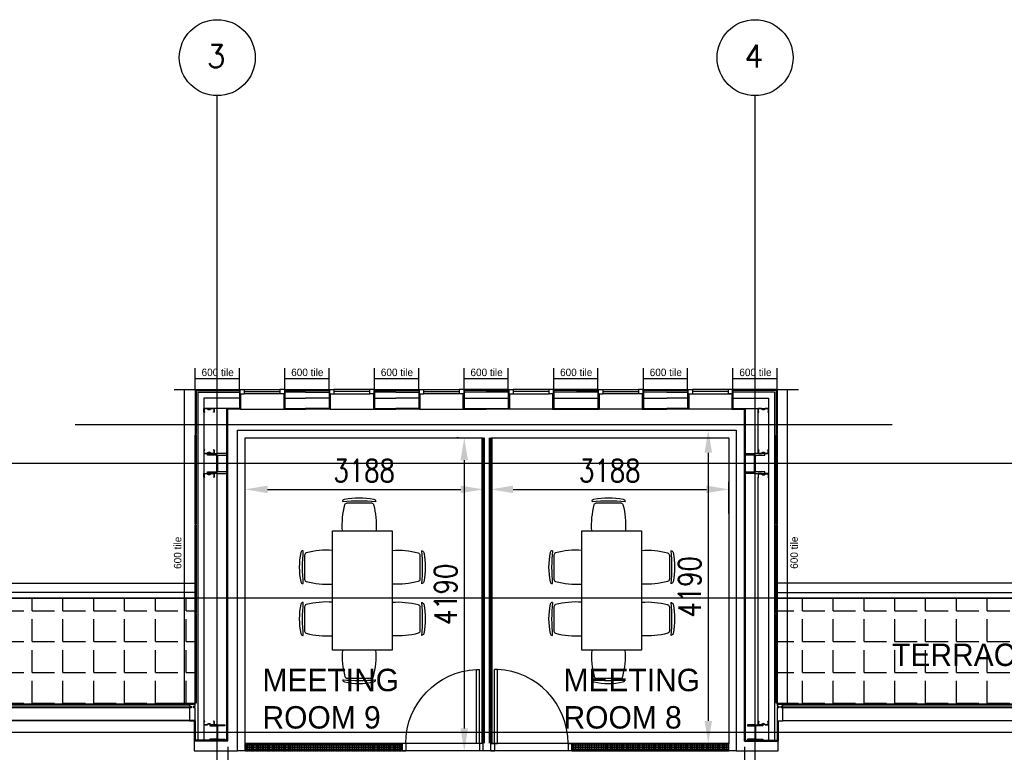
# Model space of a CAD drawing. Header units: millimetres. Extents: x -312551 to 250764, y -35891 to 59426.
# Tile 127 of 256: x -107456 to -94274, y 49620 to 59426. Entities that reach past the tile are written whole.
import ezdxf
from ezdxf.enums import TextEntityAlignment as Align

# ---------------------------------------------------------------- set-up
doc = ezdxf.new("R2010")
doc.units = ezdxf.units.MM
doc.header["$LTSCALE"] = 2.5
for name, color, linetype in [('curtain walling', 7, 'Continuous'), ('FO-00 - FURN$0$FURNITURE', 22, 'Continuous'), ('GLAZING', 1, 'Continuous'), ('NF ARCH', 4, 'Continuous'), ('NF-AS BUILT', 7, 'Continuous'), ('NF-AS BUILT DIMS', 4, 'Continuous'), ('NF-BUBBLE', 3, 'Continuous'), ('NF-GRIDS', 252, 'Continuous'), ('NF-Steel columns', 6, 'Continuous'), ('NF-TEXT', 1, 'Continuous'), ('REGUS-FURNITURE', 40, 'Continuous'), ('TERR TILE 600', 160, 'Continuous'), ('Terrace', 6, 'Continuous'), ('Terracotta Tile', 30, 'Continuous'), ('Text', 7, 'Continuous')]:
    doc.layers.add(name, color=color, linetype=linetype)
doc.styles.add('ROMANS', font='romans.shx', dxfattribs={"width": 0.8})
doc.dimstyles.new('100NFDIM', dxfattribs={"dimscale": 100, "dimtxt": 3, "dimasz": 3, "dimexe": 1, "dimexo": 1, "dimgap": 1, "dimtad": 1, "dimdec": 0, "dimdsep": 46, "dimtxsty": 'ROMANS', "dimcen": 3, "dimclrd": 4, "dimclre": 4, "dimclrt": 1, "dimaunit": 1, "dimadec": 0, "dimazin": 0, "dimtfac": 1, "dimtdec": 0, "dimtmove": 0, "dimatfit": 3, "dimfxl": 0, "dimtolj": 1, "dimarcsym": 0})
pattern_1 = [(0, (-2279514.5, -4242199.36), (0, 412.5), [300, -112.5]), (90, (-2279514.5, -4242199.36), (-412.5, 3e-14), [300, -112.5])]
pattern_2 = [(0, (-207992.777, 0), (0, 31.75), []), (0, (-207992.777, 15.875), (0, 31.75), [15.875, -7.9375])]

# ---------------------------------------------------------------- blocks, each defined once
blk = doc.blocks.new('BUBBLEGRID')
at = {"layer": 'NF-BUBBLE'}
blk.add_circle((-678, 0), 678, dxfattribs=at)
at = {"layer": 'NF-BUBBLE', "color": 1, "style": 'ROMANS'}
blk.add_attdef('888', text='', height=400, dxfattribs=at).set_placement((-698, -173), align=Align.CENTER)
blk = doc.blocks.new('254')
at = {"layer": 'NF-Steel columns', "color": 2, "linetype": 'Continuous'}
for points in [[(4507, -25241), (4378, -25241), (4378, -25220), (4488, -25220, 0.414214), (4501, -25208), (4501, -25007, 0.414214), (4488, -24995), (4378, -24995), (4378, -24974), (4507, -24974)], [(4507, -25241), (4637, -25241), (4637, -25220), (4527, -25220, -0.414214), (4514, -25208), (4514, -25007, -0.414214), (4527, -24995), (4637, -24995), (4637, -24974), (4507, -24974)]]:
    blk.add_lwpolyline(points, format="xyb", dxfattribs=at)
blk = doc.blocks.new('*D178')
at = {"layer": 'Defpoints', "color": 0}
for p in [(-97861, 53929), (-98237, 49739), (-97961, 49739)]:
    blk.add_point(p, dxfattribs=at)
at = {"layer": 'NF-AS BUILT DIMS', "color": 4, "lineweight": -2}
for p, q in [((-97961, 53929), (-98337, 53929)), ((-98237, 53629), (-98237, 50039)), ((-98061, 49739), (-98337, 49739))]:
    blk.add_line(p, q, dxfattribs=at)
at = {"layer": 'NF-AS BUILT DIMS', "color": 4}
for points in [[(-98287, 53629), (-98187, 53629), (-98237, 53929)], [(-98287, 50039), (-98187, 50039), (-98237, 49739)]]:
    blk.add_solid(points, dxfattribs=at)
at = {"layer": 'NF-AS BUILT DIMS', "color": 1, "insert": (-98487, 51834), "char_height": 300, "attachment_point": 5, "rotation": 90, "style": 'ROMANS'}
blk.add_mtext('\\A1;4190', dxfattribs=at)
blk = doc.blocks.new('*D186')
at = {"layer": 'Defpoints', "color": 0}
for p in [(-101250, 53139), (-104438, 52659), (-101250, 52659)]:
    blk.add_point(p, dxfattribs=at)
at = {"layer": 'NF-AS BUILT DIMS', "color": 4, "lineweight": -2}
for p, q in [((-104438, 52759), (-104438, 53239)), ((-104138, 53139), (-101550, 53139)), ((-101250, 52759), (-101250, 53239))]:
    blk.add_line(p, q, dxfattribs=at)
at = {"layer": 'NF-AS BUILT DIMS', "color": 4}
for points in [[(-104138, 53189), (-104138, 53089), (-104438, 53139)], [(-101550, 53189), (-101550, 53089), (-101250, 53139)]]:
    blk.add_solid(points, dxfattribs=at)
at = {"layer": 'NF-AS BUILT DIMS', "color": 1, "insert": (-102844, 53389), "char_height": 300, "attachment_point": 5, "style": 'ROMANS'}
blk.add_mtext('\\A1;3188', dxfattribs=at)
blk = doc.blocks.new('*D187')
at = {"layer": 'Defpoints', "color": 0}
for p in [(-101150, 53139), (-97961, 53139), (-97961, 52718)]:
    blk.add_point(p, dxfattribs=at)
at = {"layer": 'NF-AS BUILT DIMS', "color": 4, "lineweight": -2}
for p, q in [((-100850, 53139), (-98261, 53139)), ((-97961, 52818), (-97961, 53239))]:
    blk.add_line(p, q, dxfattribs=at)
at = {"layer": 'NF-AS BUILT DIMS', "color": 4}
for points in [[(-100850, 53189), (-100850, 53089), (-101150, 53139)], [(-98261, 53189), (-98261, 53089), (-97961, 53139)]]:
    blk.add_solid(points, dxfattribs=at)
at = {"layer": 'NF-AS BUILT DIMS', "color": 1, "insert": (-99556, 53389), "char_height": 300, "attachment_point": 5, "style": 'ROMANS'}
blk.add_mtext('\\A1;3188', dxfattribs=at)
blk = doc.blocks.new('FO-00 - FURN$0$CHAIR')
at = {"layer": 'FO-00 - FURN$0$FURNITURE'}
for p, q in [((-284, 271), (-284, 272)), ((-310, 216), (-537, -16)), ((-592, -42), (-591, -43))]:
    blk.add_line(p, q, dxfattribs=at)
for centre, radius, start, end in [((228, -536), 981, 124.1013, 147.1632), ((1439, -1722), 2636, 130.8442, 140.4203), ((-305, 251), 30, 45.6322, 124.1013), ((-288, 195), 30, 60.471, 135.6322), ((-803, -714), 1075, 41.6185, 60.471), ((-571, -21), 30, 147.1632, 225.6322), ((-515, -37), 30, 135.6322, 210.7935), ((382, 498, 0), 1075, 210.7935, 229.646)]:
    blk.add_arc(centre, radius, start, end, dxfattribs=at)
blk = doc.blocks.new('TABLE-6')
at = {"layer": 'FO-00 - FURN$0$FURNITURE'}
blk.add_lwpolyline([(105989, 23469), (105989, 25069), (106789, 25069), (106789, 23469)], close=True, dxfattribs=at)
at = {"layer": 'FO-00 - FURN$0$FURNITURE', "xscale": -1}
for p, rotation in [((106124, 25069, 0), 45.62262316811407), ((106789, 24806, 0), 315.6226231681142), ((106789, 24113, 0), 315.6226231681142)]:
    blk.add_blockref('FO-00 - FURN$0$CHAIR', p, dxfattribs=dict(at, rotation=rotation))
at = {"layer": 'FO-00 - FURN$0$FURNITURE'}
for p, rotation in [((105989, 24806, 0), 44.35820787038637), ((105989, 24113, 0), 44.35820787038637), ((106123, 23469, 0), 134.3582078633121)]:
    blk.add_blockref('FO-00 - FURN$0$CHAIR', p, dxfattribs=dict(at, rotation=rotation))
blk = doc.blocks.new('Door')
at = {"layer": 'REGUS-FURNITURE'}
for p, q in [((0, 0), (0.1, 0)), ((0, 0), (0, -0.05)), ((0.1, 0), (0.1, -0.09)), ((0.1, -0.05), (0, -0.05)), ((0.1, -0.05), (1.09, -0.05)), ((0.1, -0.09), (1.09, -0.09)), ((1.09, -0.09), (1.09, -0.05)), ((0.1, -1.036), (0, -1.036)), ((0, -1.086), (0, -1.036)), ((0.1, -1.036), (0.1, -1.086)), ((0, -1.086), (0.1, -1.086))]:
    blk.add_line(p, q, dxfattribs=at)
blk.add_arc((0.1, -0.045), 0.991, 270, 357.3974, dxfattribs=at)
blk = doc.blocks.new('*D265')
at = {"color": 4, "lineweight": -2, "ltscale": 500000}
for p, q in [((-104668, 49692), (-104668, 48986)), ((-97752, 49692), (-97752, 48986)), ((-98052, 49086), (-104368, 49086))]:
    blk.add_line(p, q, dxfattribs=at)
at = {"color": 4, "ltscale": 500000}
for points in [[(-104368, 49136), (-104368, 49036), (-104668, 49086)], [(-98052, 49136), (-98052, 49036), (-97752, 49086)]]:
    blk.add_solid(points, dxfattribs=at)
at = {"layer": 'Defpoints', "color": 0, "ltscale": 500000}
for p in [(-104668, 49792), (-97752, 49792), (-104668, 49086)]:
    blk.add_point(p, dxfattribs=at)
at = {"color": 1, "ltscale": 500000, "insert": (-101210, 49336), "char_height": 300, "attachment_point": 5, "style": 'ROMANS'}
blk.add_mtext('\\A1;6917', dxfattribs=at)
blk = doc.blocks.new('*D266')
at = {"color": 4, "lineweight": -2, "ltscale": 500000}
for p, q in [((-101582, 53829), (-101604, 53829)), ((-101504, 53529), (-101504, 49939)), ((-101582, 49639), (-101604, 49639))]:
    blk.add_line(p, q, dxfattribs=at)
at = {"color": 4, "ltscale": 500000}
for points in [[(-101554, 53529), (-101454, 53529), (-101504, 53829)], [(-101554, 49939), (-101454, 49939), (-101504, 49639)]]:
    blk.add_solid(points, dxfattribs=at)
at = {"layer": 'Defpoints', "color": 0, "ltscale": 500000}
for p in [(-101482, 53829), (-101504, 49639), (-101482, 49639)]:
    blk.add_point(p, dxfattribs=at)
at = {"color": 1, "ltscale": 500000, "insert": (-101754, 51734), "char_height": 300, "attachment_point": 5, "rotation": 90, "style": 'ROMANS'}
blk.add_mtext('\\A1;4190', dxfattribs=at)

msp = doc.modelspace()

# ---------------------------------------------------------------- hatches: boundary and pattern name
at = {"ltscale": 500000}
h = msp.add_hatch(dxfattribs=at)
h.set_pattern_fill('BRASS', color=8, scale=5, style=0)
h.set_pattern_definition(pattern_2)
h.paths.add_polyline_path([(-102336, 49739.5), (-104438.5, 49739.5), (-104438.5, 49639.5), (-102336, 49639.5)])
h = msp.add_hatch(dxfattribs=at)
h.set_pattern_fill('BRASS', color=8, scale=5, style=0)
h.set_pattern_definition(pattern_2)
h.paths.add_polyline_path([(-97961.5, 49739.5), (-100064, 49739.5), (-100064, 49639.5), (-97961.5, 49639.5)])
at = {"layer": 'Terrace'}
h = msp.add_hatch(dxfattribs=at)
h.set_pattern_fill('ANGLE', color=8, scale=1500, style=0)
h.set_pattern_definition(pattern_1)
h.paths.add_polyline_path([(-113885, 48425.2), (-112465, 48425.2), (-112465, 50264.5), (-105106, 50264.5), (-105106, 51684.5), (-113885, 51684.5)])
h = msp.add_hatch(dxfattribs=at)
h.set_pattern_fill('ANGLE', color=8, scale=1500, style=0)
h.set_pattern_definition(pattern_1)
h.paths.add_polyline_path([(-97314, 51684.5), (-97314, 50264.5), (-73860, 50264.5), (-73860, 51684.5)])

# ---------------------------------------------------------------- linework, layer by layer
at = {"color": 8}
for p, q in [((-105069, 54440.5), (-105069, 49782.9)), ((-105069, 54440.5), (-104514, 54440.5)), ((-104514, 54360.5), (-104989, 54360.5)), ((-104989, 54360.5), (-104989, 49782.9)), ((-103630, 54440.5), (-103906, 54440.5)), ((-103906, 54360.5), (-103630, 54360.5)), ((-103630, 54440.5), (-103314, 54440.5)), ((-103314, 54360.5), (-103630, 54360.5)), ((-102420, 54440.5), (-102706, 54440.5)), ((-102706, 54360.5), (-102420, 54360.5)), ((-102420, 54440.5), (-102114, 54440.5)), ((-102114, 54360.5), (-102420, 54360.5)), ((-100914, 54440.5), (-101506, 54440.5)), ((-101506, 54360.5), (-100914, 54360.5)), ((-99714, 54440.5), (-100306, 54440.5)), ((-100306, 54360.5), (-99714, 54360.5)), ((-98790, 54440.5), (-99106, 54440.5)), ((-99106, 54360.5), (-98790, 54360.5)), ((-98790, 54440.5), (-98514, 54440.5)), ((-98514, 54360.5), (-98790, 54360.5)), ((-97351, 54440.5), (-97906, 54440.5)), ((-97906, 54360.5), (-97431, 54360.5)), ((-97431, 54360.5), (-97431, 49782.9)), ((-97351, 54440.5), (-97351, 49782.9)), ((-104514, 54223.5), (-104989, 54223.5)), ((-103906, 54223.5), (-103630, 54223.5)), ((-103314, 54223.5), (-103630, 54223.5)), ((-102706, 54223.5), (-102420, 54223.5)), ((-102114, 54223.5), (-102420, 54223.5)), ((-101506, 54223.5), (-100914, 54223.5)), ((-100306, 54223.5), (-99714, 54223.5)), ((-99106, 54223.5), (-98790, 54223.5)), ((-98514, 54223.5), (-98790, 54223.5)), ((-97906, 54223.5), (-97431, 54223.5)), ((-97568, 53639.5), (-97568, 54220.5)), ((-97568, 50007.7), (-97568, 53301.1))]:
    msp.add_line(p, q, dxfattribs=at)
for points in [[(-104979, 54173.5), (-104989, 54173.5), (-104989, 54223.5), (-104949, 54223.5), (-104929, 54208.5), (-104912, 54208.5), (-104892, 54223.5), (-104852, 54223.5), (-104852, 54173.5), (-104862, 54173.5), (-104862, 54175.5), (-104854, 54175.5), (-104854, 54221.5), (-104891.3, 54221.5), (-104911.3, 54206.5), (-104929.6, 54206.5), (-104949.6, 54221.5), (-104987, 54221.5), (-104987, 54175.5), (-104979, 54175.5)], [(-97441, 54173.5), (-97431, 54173.5), (-97431, 54223.5), (-97471, 54223.5), (-97491, 54208.5), (-97508, 54208.5), (-97528, 54223.5), (-97568, 54223.5), (-97568, 54173.5), (-97558, 54173.5), (-97558, 54175.5), (-97566, 54175.5), (-97566, 54221.5), (-97528.6, 54221.5), (-97508.6, 54206.5), (-97490.3, 54206.5), (-97470.3, 54221.5), (-97433, 54221.5), (-97433, 54175.5), (-97441, 54175.5)], [(-104979, 53667.8), (-104989, 53667.8), (-104989, 53617.8), (-104949, 53617.8), (-104929, 53632.8), (-104912, 53632.8), (-104892, 53617.8), (-104852, 53617.8), (-104852, 53667.8), (-104862, 53667.8), (-104862, 53665.8), (-104854, 53665.8), (-104854, 53619.8), (-104891.3, 53619.8), (-104911.3, 53634.8), (-104929.6, 53634.8), (-104949.6, 53619.8), (-104987, 53619.8), (-104987, 53665.8), (-104979, 53665.8)], [(-97441, 53667.8), (-97431, 53667.8), (-97431, 53617.8), (-97471, 53617.8), (-97491, 53632.8), (-97508, 53632.8), (-97528, 53617.8), (-97568, 53617.8), (-97568, 53667.8), (-97558, 53667.8), (-97558, 53665.8), (-97566, 53665.8), (-97566, 53619.8), (-97528.6, 53619.8), (-97508.6, 53634.8), (-97490.3, 53634.8), (-97470.3, 53619.8), (-97433, 53619.8), (-97433, 53665.8), (-97441, 53665.8)], [(-104979, 53301.1), (-104989, 53301.1), (-104989, 53351.1), (-104949, 53351.1), (-104929, 53336.1), (-104912, 53336.1), (-104892, 53351.1), (-104852, 53351.1), (-104852, 53301.1), (-104862, 53301.1), (-104862, 53303.1), (-104854, 53303.1), (-104854, 53349.1), (-104891.3, 53349.1), (-104911.3, 53334.1), (-104929.6, 53334.1), (-104949.6, 53349.1), (-104987, 53349.1), (-104987, 53303.1), (-104979, 53303.1)], [(-97441, 53301.1), (-97431, 53301.1), (-97431, 53351.1), (-97471, 53351.1), (-97491, 53336.1), (-97508, 53336.1), (-97528, 53351.1), (-97568, 53351.1), (-97568, 53301.1), (-97558, 53301.1), (-97558, 53303.1), (-97566, 53303.1), (-97566, 53349.1), (-97528.6, 53349.1), (-97508.6, 53334.1), (-97490.3, 53334.1), (-97470.3, 53349.1), (-97433, 53349.1), (-97433, 53303.1), (-97441, 53303.1)], [(-104979, 50036.1), (-104989, 50036.1), (-104989, 49986.1), (-104949, 49986.1), (-104929, 50001.1), (-104912, 50001.1), (-104892, 49986.1), (-104852, 49986.1), (-104852, 50036.1), (-104862, 50036.1), (-104862, 50034.1), (-104854, 50034.1), (-104854, 49988.1), (-104891.3, 49988.1), (-104911.3, 50003.1), (-104929.6, 50003.1), (-104949.6, 49988.1), (-104987, 49988.1), (-104987, 50034.1), (-104979, 50034.1)], [(-97441, 50036.1), (-97431, 50036.1), (-97431, 49986.1), (-97471, 49986.1), (-97491, 50001.1), (-97508, 50001.1), (-97528, 49986.1), (-97568, 49986.1), (-97568, 50036.1), (-97558, 50036.1), (-97558, 50034.1), (-97566, 50034.1), (-97566, 49988.1), (-97528.6, 49988.1), (-97508.6, 50003.1), (-97490.3, 50003.1), (-97470.3, 49988.1), (-97433, 49988.1), (-97433, 50034.1), (-97441, 50034.1)]]:
    msp.add_lwpolyline(points, close=True, dxfattribs=at)
at = {"color": 8, "ltscale": 500000}
for points in [[(-104438.5, 49739.5), (-102336, 49739.5), (-102336, 49639.5), (-104438.5, 49639.5)], [(-100064, 49639.5), (-97961.5, 49639.5), (-97961.5, 49739.5), (-100064, 49739.5)]]:
    msp.add_lwpolyline(points, close=True, dxfattribs=at)
at = {"layer": 'curtain walling', "color": 8}
for points in [[(-105181, 50239.5), (-105158.5, 50239.5), (-105158.5, 50214.5), (-105181, 50214.5), (-105181, 50039.5), (-105106, 50039.5), (-105106, 50214.5), (-105128.5, 50214.5), (-105128.5, 50239.5), (-105106, 50239.5), (-105106, 50264.5), (-105181, 50264.5), (-105181, 50239.5)], [(-97314, 50239.5), (-97291.5, 50239.5), (-97291.5, 50214.5), (-97314, 50214.5), (-97314, 50039.5), (-97239, 50039.5), (-97239, 50214.5), (-97261.5, 50214.5), (-97261.5, 50239.5), (-97239, 50239.5), (-97239, 50264.5), (-97314, 50264.5), (-97314, 50239.5)]]:
    msp.add_lwpolyline(points, dxfattribs=at)
at = {"layer": 'GLAZING', "color": 8}
for p, q in [((-104514, 54462.5), (-104514, 54211)), ((-104509, 54477.5), (-104509, 54417.5)), ((-104509, 54477.5), (-104449, 54477.5)), ((-104509, 54417.5), (-104509, 54477.5)), ((-104449, 54477.5), (-104449, 54417.5)), ((-104449, 54477.5), (-103971, 54477.5)), ((-104449, 54447.5), (-103971, 54447.5)), ((-103971, 54477.5), (-103971, 54417.5)), ((-103911, 54477.5), (-103971, 54477.5)), ((-103911, 54477.5), (-103911, 54417.5)), ((-103906, 54462.5), (-103906, 54223.5)), ((-103314, 54462.5), (-103314, 54223.5)), ((-103309, 54477.5), (-103309, 54417.5)), ((-103309, 54477.5), (-103249, 54477.5)), ((-103249, 54477.5), (-103249, 54417.5)), ((-102771, 54477.5), (-103249, 54477.5)), ((-102771, 54447.5), (-103249, 54447.5)), ((-102771, 54477.5), (-102771, 54417.5)), ((-102711, 54477.5), (-102771, 54477.5)), ((-102711, 54477.5), (-102711, 54417.5)), ((-102711, 54417.5), (-102711, 54477.5)), ((-102711, 54477.5), (-102711, 54417.5)), ((-102706, 54462.5), (-102706, 54223.5)), ((-102114, 54462.5), (-102114, 54223.5)), ((-102109, 54477.5), (-102109, 54417.5)), ((-102109, 54477.5), (-102109, 54417.5)), ((-102109, 54477.5), (-102049, 54477.5)), ((-102109, 54417.5), (-102109, 54477.5)), ((-102109, 54477.5), (-102109, 54417.5)), ((-102051.5, 54477.5), (-101571, 54477.5)), ((-102049, 54477.5), (-102049, 54417.5)), ((-102049, 54447.5), (-101571, 54447.5)), ((-101571, 54477.5), (-101571, 54417.5)), ((-101511, 54477.5), (-101571, 54477.5)), ((-101511, 54477.5), (-101511, 54417.5)), ((-101506, 54462.5), (-101506, 54223.5)), ((-100914, 54462.5), (-100914, 54223.5)), ((-100909, 54477.5), (-100909, 54417.5)), ((-100909, 54477.5), (-100849, 54477.5)), ((-100849, 54477.5), (-100849, 54417.5)), ((-100368.5, 54477.5), (-100849, 54477.5)), ((-100371, 54447.5), (-100849, 54447.5)), ((-100371, 54477.5), (-100371, 54417.5)), ((-100311, 54477.5), (-100371, 54477.5)), ((-100311, 54477.5), (-100311, 54417.5)), ((-100311, 54477.5), (-100311, 54417.5)), ((-100311, 54417.5), (-100311, 54477.5)), ((-100311, 54477.5), (-100311, 54417.5)), ((-100306, 54462.5), (-100306, 54223.5)), ((-99714, 54462.5), (-99714, 54223.5)), ((-99709, 54477.5), (-99709, 54417.5)), ((-99709, 54477.5), (-99649, 54477.5)), ((-99709, 54417.5), (-99709, 54477.5)), ((-99709, 54477.5), (-99709, 54417.5)), ((-99649, 54477.5), (-99171, 54477.5)), ((-99649, 54477.5), (-99649, 54417.5)), ((-99649, 54447.5), (-99171, 54447.5)), ((-99171, 54477.5), (-99171, 54417.5)), ((-99111, 54477.5), (-99171, 54477.5)), ((-99111, 54477.5), (-99111, 54417.5)), ((-99106, 54462.5), (-99106, 54223.5)), ((-98514, 54462.5), (-98514, 54223.5)), ((-98509, 54477.5), (-98509, 54417.5)), ((-98509, 54477.5), (-98449, 54477.5)), ((-98449, 54477.5), (-98449, 54417.5)), ((-97937, 54477.5), (-98449, 54477.5)), ((-97971, 54447.5), (-98449, 54447.5)), ((-97971, 54477.5), (-97971, 54417.5)), ((-97911, 54477.5), (-97971, 54477.5)), ((-97911, 54477.5), (-97911, 54417.5)), ((-97911, 54417.5), (-97911, 54477.5)), ((-97906, 54462.5), (-97906, 54211)), ((-104499, 54417.5), (-104514, 54417.5)), ((-104509, 54417.5), (-104449, 54417.5)), ((-104499, 54417.5), (-104499, 54211)), ((-103971, 54417.5), (-104449, 54417.5)), ((-103911, 54417.5), (-103971, 54417.5)), ((-103921, 54417.5), (-103921, 54211)), ((-103921, 54417.5), (-103906, 54417.5)), ((-103299, 54417.5), (-103314, 54417.5)), ((-103309, 54417.5), (-103249, 54417.5)), ((-103299, 54417.5), (-103299, 54211)), ((-103249, 54417.5), (-102771, 54417.5)), ((-102711, 54417.5), (-102771, 54417.5)), ((-102721, 54417.5), (-102706, 54417.5)), ((-102721, 54417.5), (-102721, 54211)), ((-102721, 54417.5), (-102706, 54417.5)), ((-102099, 54417.5), (-102114, 54417.5)), ((-102099, 54417.5), (-102114, 54417.5)), ((-102099, 54417.5), (-102114, 54417.5)), ((-102109, 54417.5), (-102049, 54417.5)), ((-102099, 54417.5), (-102099, 54211)), ((-101571, 54417.5), (-102051.5, 54417.5)), ((-101511, 54417.5), (-101571, 54417.5)), ((-101521, 54417.5), (-101521, 54211)), ((-101521, 54417.5), (-101506, 54417.5)), ((-100899, 54417.5), (-100914, 54417.5)), ((-100909, 54417.5), (-100849, 54417.5)), ((-100899, 54417.5), (-100899, 54211)), ((-100849, 54417.5), (-100368.5, 54417.5)), ((-100311, 54417.5), (-100371, 54417.5)), ((-100321, 54417.5), (-100321, 54211)), ((-100321, 54417.5), (-100306, 54417.5)), ((-100321, 54417.5), (-100306, 54417.5)), ((-100321, 54417.5), (-100306, 54417.5)), ((-99699, 54417.5), (-99714, 54417.5)), ((-99699, 54417.5), (-99714, 54417.5)), ((-99709, 54417.5), (-99649, 54417.5)), ((-99699, 54417.5), (-99699, 54211)), ((-99171, 54417.5), (-99649, 54417.5)), ((-99111, 54417.5), (-99171, 54417.5)), ((-99121, 54417.5), (-99121, 54211)), ((-99121, 54417.5), (-99106, 54417.5)), ((-98499, 54417.5), (-98514, 54417.5)), ((-98509, 54417.5), (-98449, 54417.5)), ((-98499, 54417.5), (-98499, 54211)), ((-98449, 54417.5), (-97937, 54417.5)), ((-97911, 54417.5), (-97971, 54417.5)), ((-97921, 54417.5), (-97921, 54211)), ((-97921, 54417.5), (-97906, 54417.5)), ((-104680.8, 49782.9), (-104680.8, 54223.5)), ((-104668.3, 49770.4), (-104668.3, 54211)), ((-104499, 54211), (-104668.3, 54211)), ((-104499, 54211), (-103921, 54211)), ((-103921, 54211), (-103630, 54211)), ((-103299, 54211), (-103630, 54211)), ((-103299, 54211), (-102721, 54211)), ((-102721, 54211), (-102420, 54211)), ((-102099, 54211), (-102420, 54211)), ((-102101.5, 54211), (-101521, 54211)), ((-101521, 54211), (-101210, 54211)), ((-100895, 54211), (-101210, 54211)), ((-100925, 54211), (-101210, 54211)), ((-100318.5, 54211), (-100899, 54211)), ((-100321, 54211), (-99699, 54211)), ((-99121, 54211), (-99699, 54211)), ((-99121, 54211), (-98790, 54211)), ((-98499, 54211), (-98790, 54211)), ((-97887, 54211), (-98499, 54211)), ((-97921, 54211), (-97751.6, 54211)), ((-97751.6, 49770.4), (-97751.6, 54211)), ((-97739.1, 49782.9), (-97739.1, 54223.5)), ((-105181, 50264.5), (-112165, 50264.6)), ((-105181, 50239.5), (-112165, 50239.5)), ((-73935, 50264.5), (-97239, 50264.5)), ((-73935, 50239.5), (-97239, 50239.5)), ((-105181, 50214.5), (-112165, 50214.5)), ((-73935, 50214.5), (-97239, 50214.5)), ((-105106, 50039.5), (-112165, 50039.5)), ((-105118.5, 50039.5), (-105118.5, 49770.4)), ((-105106, 50039.5), (-105106, 49782.9)), ((-97314, 50039.5), (-97314, 49782.9)), ((-97301.5, 50039.5), (-97301.5, 49770.4)), ((-73935, 50039.5), (-97239, 50039.5)), ((-104668.3, 49770.4), (-105118.5, 49770.4)), ((-104708.4, 49782.9), (-105106, 49782.9)), ((-104680.8, 49782.9), (-105072, 49782.9)), ((-97751.6, 49770.4), (-97301.5, 49770.4)), ((-97739.1, 49782.9), (-97314, 49782.9))]:
    msp.add_line(p, q, dxfattribs=at)
at = {"layer": 'NF ARCH', "color": 8}
for p, q in [((-114085, 51884.5), (-105106, 51884.5)), ((-114085, 51884.5), (-105106, 51884.5)), ((-73860, 51884.5), (-97314, 51884.5)), ((-105106, 51759.5), (-113960, 51759.5)), ((-105106, 51759.5), (-113960, 51759.5)), ((-113885, 51684.5), (-105106, 51684.5)), ((-113885, 51684.5), (-105106, 51684.5)), ((-97314, 51759.5), (-73860, 51759.5)), ((-97314, 51684.5), (-73860, 51684.5))]:
    msp.add_line(p, q, dxfattribs=at)
at = {"layer": 'NF-AS BUILT', "color": 8}
for p, q in [((-104538.5, 49639.5), (-104538.5, 53929.5)), ((-104538.5, 53929.5), (-97861.5, 53929.5)), ((-97861.5, 53929.5), (-97861.5, 49639.5)), ((-112120, 50049.5), (-105118.5, 50049.5)), ((-105118.5, 50049.5), (-105118.5, 49639.5)), ((-97301.5, 49639.5), (-97301.5, 50039.5)), ((-105118.5, 49639.5), (-104538.5, 49639.5)), ((-97861.5, 49639.5), (-97301.5, 49639.5))]:
    msp.add_line(p, q, dxfattribs=at)
msp.add_lwpolyline([(-97861.5, 49639.5), (-104538.5, 49639.5), (-104538.5, 53929.5), (-97861.5, 53929.5)], close=True, dxfattribs=at)
for points in [[(-101250, 49739.5), (-104438.5, 49739.5), (-104438.5, 53829.5), (-101250, 53829.5)], [(-101150, 53829.5), (-97961.5, 53829.5), (-97961.5, 49739.5), (-101150, 49739.5)]]:
    msp.add_lwpolyline(points, dxfattribs=at)
at = {"layer": 'NF-AS BUILT', "color": 8, "ltscale": 0.1, "const_width": 50}
for points in [[(-101250, 53829.5), (-101250, 49739.5)], [(-101150, 53829.5), (-101150, 49739.5)]]:
    msp.add_lwpolyline(points, dxfattribs=at)
at = {"layer": 'NF-GRIDS', "color": 8}
for p, q in [((-104810, -27784), (-104810, 58409.3)), ((-97610, -27784), (-97610, 58409.3)), ((-95775.7, 54004.5), (-106712.1, 54004.5)), ((-43443, 53484.5), (-123470.9, 53484.5)), ((-43443, 51684.5), (-123470.9, 51684.5)), ((-43443, 49884.5), (-123470.9, 49884.5))]:
    msp.add_line(p, q, dxfattribs=at)
at = {"layer": 'NF-Steel columns', "color": 8}
for points in [[(-104810, 49986.1), (-104911.6, 49986.1), (-104911.6, 49975.1), (-104824.3, 49975.1, -0.4142136), (-104813.6, 49964.4), (-104813.6, 49804.6, -0.4142136), (-104824.3, 49793.9), (-104911.6, 49793.9), (-104911.6, 49782.9), (-104810, 49782.9)], [(-104810, 49986.1), (-104708.4, 49986.1), (-104708.4, 49975.1), (-104795.6, 49975.1, 0.4142136), (-104806.3, 49964.4), (-104806.3, 49804.6, 0.4142136), (-104795.6, 49793.9), (-104708.4, 49793.9), (-104708.4, 49782.9), (-104810, 49782.9)], [(-97610, 49986.1), (-97711.6, 49986.1), (-97711.6, 49975.1), (-97624.3, 49975.1, -0.4142136), (-97613.6, 49964.4), (-97613.6, 49804.6, -0.4142136), (-97624.3, 49793.9), (-97711.6, 49793.9), (-97711.6, 49782.9), (-97610, 49782.9)], [(-97610, 49986.1), (-97508.4, 49986.1), (-97508.4, 49975.1), (-97595.6, 49975.1, 0.4142136), (-97606.3, 49964.4), (-97606.3, 49804.6, 0.4142136), (-97595.6, 49793.9), (-97508.4, 49793.9), (-97508.4, 49782.9), (-97610, 49782.9)]]:
    msp.add_lwpolyline(points, format="xyb", dxfattribs=at)
at = {"layer": 'TERR TILE 600', "color": 8}
for p, q in [((-105106, 54477.5), (-105106, 54761)), ((-104514, 54477.5), (-104514, 54761)), ((-103906, 54477.5), (-103906, 54761)), ((-103314, 54477.5), (-103314, 54761)), ((-102706, 54477.5), (-102706, 54761)), ((-102114, 54477.5), (-102114, 54761)), ((-101506, 54477.5), (-101506, 54761)), ((-100914, 54477.5), (-100914, 54761)), ((-100306, 54477.5), (-100306, 54761)), ((-99714, 54477.5), (-99714, 54761)), ((-99106, 54477.5), (-99106, 54761)), ((-98514, 54477.5), (-98514, 54761)), ((-97906, 54477.5), (-97906, 54761)), ((-97314, 54477.5), (-97314, 54761)), ((-104514, 54617.2), (-105106, 54617.2)), ((-103314, 54617.2), (-103906, 54617.2)), ((-102114, 54617.2), (-102706, 54617.2)), ((-100914, 54617.2), (-101506, 54617.2)), ((-99714, 54617.2), (-100306, 54617.2)), ((-98514, 54617.2), (-99106, 54617.2)), ((-97314, 54617.2), (-97906, 54617.2)), ((-105389.5, 54477.5), (-105106, 54477.5)), ((-105249.7, 50277.5), (-105249.7, 54477.5)), ((-97314, 54477.5), (-97030.5, 54477.5)), ((-97174.2, 50277.5), (-97174.2, 54477.5)), ((-105389.5, 50277.5), (-105106, 50277.5)), ((-97314, 50277.5), (-97030.5, 50277.5))]:
    msp.add_line(p, q, dxfattribs=at)
at = {"layer": 'Terrace', "color": 8}
for points in [[(-113885, 48425.2), (-112465, 48425.2), (-112465, 50264.5), (-105106, 50264.5), (-105106, 51684.5), (-113885, 51684.5)], [(-97314, 51684.5), (-97314, 50264.5), (-73860, 50264.5), (-73860, 51684.5)]]:
    msp.add_lwpolyline(points, close=True, dxfattribs=at)
at = {"layer": 'Terracotta Tile', "color": 8}
for p, q in [((-105106, 54477.5), (-104514, 54477.5)), ((-105091, 54462.5), (-105106, 54477.5)), ((-105106, 54469.5), (-105106, 53877.5)), ((-105091, 54454.5), (-105106, 54469.5)), ((-105091, 54462.5), (-104514, 54462.5)), ((-105091, 54454.5), (-105091, 53877.5)), ((-104514, 54477.5), (-104514, 54462.5)), ((-104514, 54462.5), (-104514, 54477.5)), ((-103906, 54477.5), (-103906, 54462.5)), ((-103906, 54462.5), (-103906, 54477.5)), ((-103906, 54477.5), (-103314, 54477.5)), ((-103906, 54462.5), (-103314, 54462.5)), ((-103314, 54477.5), (-103314, 54462.5)), ((-103314, 54477.5), (-103314, 54462.5)), ((-103314, 54462.5), (-103314, 54477.5)), ((-102706, 54477.5), (-102114, 54477.5)), ((-102706, 54477.5), (-102706, 54462.5)), ((-102706, 54477.5), (-102706, 54462.5)), ((-102706, 54462.5), (-102706, 54477.5)), ((-102706, 54462.5), (-102114, 54462.5)), ((-102114, 54477.5), (-102114, 54462.5)), ((-102114, 54462.5), (-102114, 54477.5)), ((-102114, 54477.5), (-102114, 54462.5)), ((-102114, 54477.5), (-102114, 54462.5)), ((-102114, 54462.5), (-102114, 54477.5)), ((-101506, 54477.5), (-101506, 54462.5)), ((-100914, 54477.5), (-101506, 54477.5)), ((-101506, 54477.5), (-101506, 54462.5)), ((-101506, 54462.5), (-101506, 54477.5)), ((-101210, 54462.5), (-101506, 54462.5)), ((-101210, 54462.5), (-100914, 54462.5)), ((-100914, 54477.5), (-100914, 54462.5)), ((-99714, 54477.5), (-100306, 54477.5)), ((-100306, 54477.5), (-100306, 54462.5)), ((-100306, 54462.5), (-100306, 54477.5)), ((-100306, 54477.5), (-100306, 54462.5)), ((-100306, 54477.5), (-100306, 54462.5)), ((-100306, 54462.5), (-100306, 54477.5)), ((-100000, 54462.5), (-100306, 54462.5)), ((-100000, 54462.5), (-99714, 54462.5)), ((-99714, 54477.5), (-99714, 54462.5)), ((-99714, 54477.5), (-99714, 54462.5)), ((-99714, 54462.5), (-99714, 54477.5)), ((-99106, 54477.5), (-98514, 54477.5)), ((-99106, 54477.5), (-99106, 54462.5)), ((-99106, 54477.5), (-99106, 54462.5)), ((-99106, 54462.5), (-99106, 54477.5)), ((-98790, 54462.5), (-99106, 54462.5)), ((-98790, 54462.5), (-98514, 54462.5)), ((-98514, 54477.5), (-98514, 54462.5)), ((-98514, 54462.5), (-98514, 54477.5)), ((-97314, 54477.5), (-97906, 54477.5)), ((-97906, 54477.5), (-97906, 54462.5)), ((-97906, 54462.5), (-97906, 54477.5)), ((-97314, 54477.5), (-97906, 54477.5)), ((-97329, 54462.5), (-97906, 54462.5)), ((-97329, 54462.5), (-97314, 54477.5)), ((-97329, 54454.5), (-97314, 54469.5)), ((-97329, 54454.5), (-97329, 53877.5)), ((-97314, 54469.5), (-97314, 53877.5)), ((-105106, 53877.5), (-105091, 53877.5)), ((-97314, 53877.5), (-97329, 53877.5))]:
    msp.add_line(p, q, dxfattribs=at)
for points in [[(-105106, 53277.5), (-105106, 53869.5), (-105091, 53869.5), (-105091, 53277.5)], [(-97329, 53277.5), (-97329, 53869.5), (-97314, 53869.5), (-97314, 53277.5)], [(-105106, 52677.5), (-105106, 53269.5), (-105091, 53269.5), (-105091, 52677.5)], [(-97329, 52677.5), (-97329, 53269.5), (-97314, 53269.5), (-97314, 52677.5)], [(-105106, 52077.5), (-105106, 52669.5), (-105091, 52669.5), (-105091, 52077.5)], [(-97329, 52077.5), (-97329, 52669.5), (-97314, 52669.5), (-97314, 52077.5)], [(-105106, 51477.5), (-105106, 52069.5), (-105091, 52069.5), (-105091, 51477.5)], [(-97329, 51477.5), (-97329, 52069.5), (-97314, 52069.5), (-97314, 51477.5)], [(-105106, 50877.5), (-105106, 51469.5), (-105091, 51469.5), (-105091, 50877.5)], [(-97329, 50877.5), (-97329, 51469.5), (-97314, 51469.5), (-97314, 50877.5)], [(-105106, 50277.5), (-105106, 50869.5), (-105091, 50869.5), (-105091, 50277.5)], [(-97329, 50277.5), (-97329, 50869.5), (-97314, 50869.5), (-97314, 50277.5)]]:
    msp.add_lwpolyline(points, close=True, dxfattribs=at)

# ---------------------------------------------------------------- block references
at = {"layer": 'NF ARCH', "color": 8}
for p in [(-209258.2, 27515.8), (-205919.7, 27515.8)]:
    msp.add_blockref('TABLE-6', p, dxfattribs=at)
at = {"layer": 'NF-AS BUILT', "color": 8, "yscale": 1000, "zscale": 1000}
for p, xscale, rotation in [((-101250, 49639.5), -1000, 270), ((-101150, 49639.5), 1000, 90.00000000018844)]:
    msp.add_blockref('Door', p, dxfattribs=dict(at, xscale=xscale, rotation=rotation))
at = {"layer": 'NF-GRIDS', "color": 8, "xscale": 0.75, "yscale": 0.75, "zscale": 0.75}
for p, values in [((-104301.8, 58917.4), {'888': '3'}), ((-97101.8, 58917.4), {'888': '4'})]:
    msp.add_blockref('BUBBLEGRID', p, dxfattribs=at).add_auto_attribs(values)
at = {"layer": 'NF-Steel columns', "color": 8}
for p in [(-109317.5, 78592), (-102117.5, 78592)]:
    msp.add_blockref('254', p, dxfattribs=at)

# ---------------------------------------------------------------- texts
at = {"layer": 'NF-TEXT', "color": 8, "char_height": 300, "width": 2089.638, "attachment_point": 1}
for s, insert in [('MEETING ROOM 9', (-104205.3, 50737.9)), ('MEETING ROOM 8', (-100175, 50737.9))]:
    msp.add_mtext(s, dxfattribs=dict(at, insert=insert))
at = {"layer": 'TERR TILE 600', "color": 8, "char_height": 100, "width": 524, "attachment_point": 1}
for insert in [(-105020.8, 54755.1), (-103820.8, 54755.1), (-102620.8, 54755.1), (-101420.8, 54755.1), (-100220.8, 54755.1), (-99020.8, 54755.1), (-97820.8, 54755.1)]:
    msp.add_mtext('600 tile', dxfattribs=dict(at, insert=insert))
at = {"layer": 'TERR TILE 600', "color": 8, "char_height": 100, "attachment_point": 1, "rotation": 90}
for insert, width in [((-105391.4, 52074.5), 479.141), ((-97137.4, 52076), 473.956)]:
    msp.add_mtext('600 tile', dxfattribs=dict(at, insert=insert, width=width))
at = {"layer": 'Text', "color": 8}
msp.add_text('TERRACE', height=300, dxfattribs=at).set_placement((-95775.3, 50774.7))

# ---------------------------------------------------------------- dimensions: what is measured, and where the dimension line sits
at = {"ltscale": 500000}
dim = msp.add_linear_dim(base=(-101504.3, 49639.5), p1=(-101482, 53829.5), p2=(-101482, 49639.5), angle=90, dimstyle='100NFDIM', dxfattribs=at)
dim.commit()
dim.dimension.update_dxf_attribs({"geometry": '*D266', "text_midpoint": (-101754.3, 51734.5)})
dim = msp.add_linear_dim(base=(-104668.3, 49086.3), p1=(-97751.6, 49791.8), p2=(-104668.3, 49791.8), dimstyle='100NFDIM', dxfattribs=at)
dim.commit()
dim.dimension.update_dxf_attribs({"geometry": '*D265', "text_midpoint": (-101210, 49336.3)})
at = {"layer": 'NF-AS BUILT DIMS', "color": 8}
dim = msp.add_linear_dim(base=(-98236.7, 49739.5), p1=(-97861.5, 53929.5), p2=(-97961.5, 49739.5), angle=90, dimstyle='100NFDIM', dxfattribs=at)
dim.commit()
dim.dimension.update_dxf_attribs({"geometry": '*D178', "text_midpoint": (-98486.7, 51834.5)})
for base, p1, p2, picture, middle in [((-101249.97767, 53139.49318), (-104438.47766, 52658.96211), (-101249.97767, 52658.96211), '*D186', (-102844.22767, 53389.49318)), ((-97961.477673, 53139.493182), (-101149.977669, 53139.493182), (-97961.477673, 52718.01719), '*D187', (-99555.727671, 53389.493182))]:
    dim = msp.add_linear_dim(base=base, p1=p1, p2=p2, dimstyle='100NFDIM', dxfattribs=at)
    dim.commit()
    dim.dimension.update_dxf_attribs({"geometry": picture, "text_midpoint": middle})

doc.saveas('drawing.dxf')
